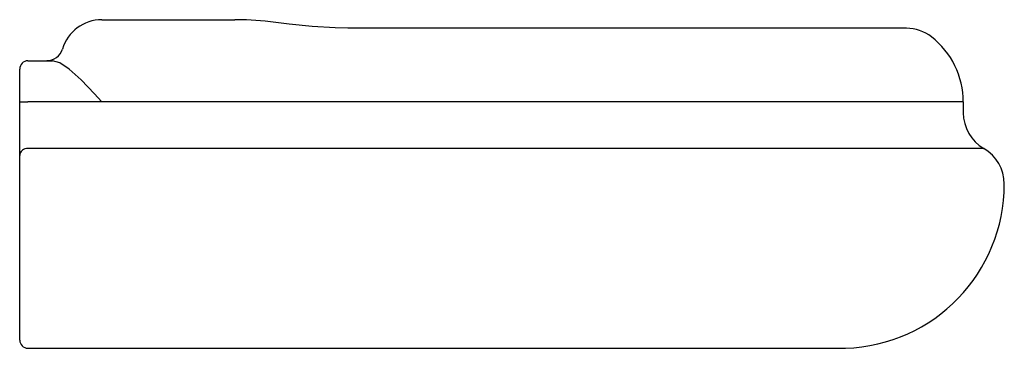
# Model space of a CAD drawing. Header units: millimetres. Extents: x 305.309 to 305.429, y 242.516 to 242.556.
import ezdxf

# ---------------------------------------------------------------- set-up
doc = ezdxf.new("R2010")
doc.units = ezdxf.units.MM
doc.layers.add('SANINDUSA', color=3, linetype='Continuous')

msp = doc.modelspace()

# ---------------------------------------------------------------- linework, layer by layer
at = {"layer": 'SANINDUSA'}
for p, q in [((305.3185733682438, 242.555668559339), (305.3347898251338, 242.555668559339)), ((305.320025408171, 242.555668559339), (305.3347898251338, 242.555668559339)), ((305.3885733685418, 242.5546214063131), (305.3485733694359, 242.5546214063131)), ((305.4166352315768, 242.5546214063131), (305.3885733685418, 242.5546214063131)), ((305.3095733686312, 242.5506685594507), (305.3125714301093, 242.5506685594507)), ((305.3125714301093, 242.5506685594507), (305.3118651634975, 242.5506685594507)), ((305.30857337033, 242.5456685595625), (305.30857337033, 242.5496685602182)), ((305.30857337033, 242.5456685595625), (305.3095733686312, 242.5456685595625)), ((305.30857337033, 242.5443288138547), (305.30857337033, 242.5456685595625)), ((305.3185733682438, 242.5456685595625), (305.3095733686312, 242.5456685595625)), ((305.3885733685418, 242.5456685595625), (305.3185733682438, 242.5456685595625)), ((305.4235733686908, 242.5456685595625), (305.3885733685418, 242.5456685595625)), ((305.4235733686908, 242.5456685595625), (305.4235733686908, 242.5443288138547)), ((305.30857337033, 242.5391326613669), (305.30857337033, 242.5443288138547)), ((305.3885733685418, 242.5399986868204), (305.3095733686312, 242.5399986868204)), ((305.4260733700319, 242.5399986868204), (305.3885733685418, 242.5399986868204)), ((305.30857337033, 242.535668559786), (305.30857337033, 242.5391326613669)), ((305.30857337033, 242.5256685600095), (305.30857337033, 242.535668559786)), ((305.30857337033, 242.5166685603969), (305.30857337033, 242.5256685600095)), ((305.3095733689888, 242.515668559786), (305.4085990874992, 242.5156685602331))]:
    msp.add_line(p, q, dxfattribs=at)
at = {"layer": 'SANINDUSA', "flags": 128}
for points in [[(305.3485733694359, 242.5546214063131), (305.347018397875, 242.5546612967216), (305.3442257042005, 242.5548268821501), (305.3414132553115, 242.5551112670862), (305.3384996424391, 242.5554868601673), (305.3361983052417, 242.5556687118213), (305.3347898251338, 242.555668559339)], [(305.3185733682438, 242.5456685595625), (305.3185504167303, 242.5456939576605), (305.3176928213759, 242.5466391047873), (305.3160475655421, 242.5483698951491), (305.3146179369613, 242.5496627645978), (305.3134504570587, 242.550427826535), (305.3125714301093, 242.5506685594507)], [(305.4092246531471, 242.5156788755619), (305.409224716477, 242.5156789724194), (305.4092248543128, 242.5156791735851)]]:
    msp.add_lwpolyline(points, dxfattribs=at)
at = {"layer": 'SANINDUSA'}
for centre, radius, start, end in [((305.3185733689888, 242.550668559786), 0.005, 90, 163.3984504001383), ((305.4166352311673, 242.5496214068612), 0.005, 52.23875609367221, 90), ((305.4135733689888, 242.545668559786), 0.0100000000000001, 0, 52.23875609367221), ((305.3118651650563, 242.552668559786), 0.0020000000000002, 270, 343.3984504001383), ((305.3095733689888, 242.549668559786), 0.0010000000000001, 90, 180), ((305.4285733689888, 242.5443288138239), 0.005, 180, 240.0000000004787), ((305.3095108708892, 242.5390604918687), 0.0009402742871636, 86.18887933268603, 175.5980095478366), ((305.4235733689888, 242.535668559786), 0.005, 0, 60.00000000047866), ((305.4085733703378, 242.5356685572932), 0.0199999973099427, 271.8666945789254, 0), ((305.3095733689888, 242.516668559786), 0.0010000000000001, 180, 270), ((305.4086067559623, 242.5341771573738), 0.0185085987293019, 269.976261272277, 271.9131367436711)]:
    msp.add_arc(centre, radius, start, end, dxfattribs=at)

doc.saveas('drawing.dxf')
